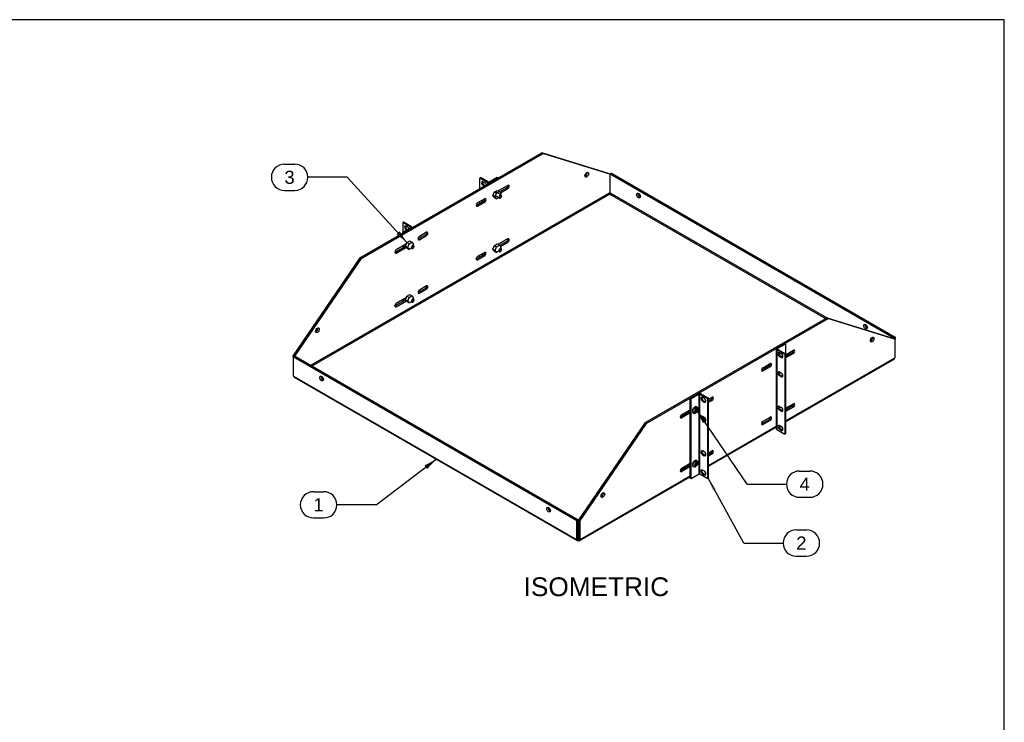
# Model space of a CAD drawing. Header units: inches. Extents: x 0 to 100, y 0 to 75.
# Tile 13 of 13: x 47 to 100, y 37 to 75. Entities that reach past the tile are written whole.
import ezdxf
from ezdxf.enums import TextEntityAlignment as Align

# ---------------------------------------------------------------- set-up
doc = ezdxf.new("R2010")
doc.units = ezdxf.units.IN
doc.header["$MEASUREMENT"] = 0
for name, color, linetype in [('COM54789', 7, 'Continuous'), ('COM57365-22', 7, 'Continuous'), ('Default', 7, 'Continuous'), ('NTS17050', 7, 'Continuous'), ('SCS18970', 7, 'Continuous')]:
    doc.layers.add(name, color=color, linetype=linetype)
doc.styles.add('SEACAD_Arial', font='arial.ttf')

# ---------------------------------------------------------------- blocks, each defined once
blk = doc.blocks.new('SEANNOT_GROUP1')
at = {"layer": 'Default', "linetype": 'Continuous'}
blk.add_hatch(color=7, dxfattribs=at).paths.add_polyline_path([(69.157, 50.979), (69.645, 51.494), (69.016, 51.165)])
at = {"layer": 'Default', "color": 7, "linetype": 'Continuous'}
for p, q in [((63.094, 49.768), (63.642, 49.768)), ((66.442, 49.068), (64.342, 49.068)), ((63.094, 48.368), (63.642, 48.368))]:
    blk.add_line(p, q, dxfattribs=at)
blk.add_lwpolyline([(66.442, 49.068), (69.645, 51.494)], dxfattribs=at)
for centre, start, end in [((63.094, 49.068), 90, 270), ((63.642, 49.068), 270, 90)]:
    blk.add_arc(centre, 0.7, start, end, dxfattribs=at)
at = {"layer": 'Default', "color": 7, "linetype": 'Continuous', "style": 'SEACAD_Arial'}
blk.add_text('1', height=0.7, dxfattribs=at).set_placement((63.094, 49.418), align=Align.TOP_LEFT)
blk = doc.blocks.new('SEANNOT_GROUP2')
at = {"layer": 'Default', "linetype": 'Continuous'}
blk.add_hatch(color=7, dxfattribs=at).paths.add_polyline_path([(84.582, 49.925), (84.143, 50.482), (84.378, 49.812)])
at = {"layer": 'Default', "color": 7, "linetype": 'Continuous'}
for p, q in [((88.841, 47.728), (89.389, 47.728)), ((86.041, 47.028), (88.141, 47.028)), ((88.841, 46.328), (89.389, 46.328))]:
    blk.add_line(p, q, dxfattribs=at)
blk.add_lwpolyline([(86.041, 47.028), (84.143, 50.482)], dxfattribs=at)
for centre, start, end in [((88.841, 47.028), 90, 270), ((89.389, 47.028), 270, 90)]:
    blk.add_arc(centre, 0.7, start, end, dxfattribs=at)
at = {"layer": 'Default', "color": 7, "linetype": 'Continuous', "style": 'SEACAD_Arial'}
blk.add_text('2', height=0.7, dxfattribs=at).set_placement((88.841, 47.378), align=Align.TOP_LEFT)
blk = doc.blocks.new('SEANNOT_GROUP6')
at = {"layer": 'Default', "linetype": 'Continuous'}
blk.add_hatch(color=7, dxfattribs=at).paths.add_polyline_path([(67.521, 63.494), (68.08, 63.057), (67.693, 63.652)])
at = {"layer": 'Default', "color": 7, "linetype": 'Continuous'}
for p, q in [((61.548, 67.234), (62.096, 67.234)), ((64.896, 66.534), (62.796, 66.534)), ((61.548, 65.834), (62.096, 65.834))]:
    blk.add_line(p, q, dxfattribs=at)
blk.add_lwpolyline([(64.896, 66.534), (68.08, 63.057)], dxfattribs=at)
for centre, start, end in [((61.548, 66.534), 90, 270), ((62.096, 66.534), 270, 90)]:
    blk.add_arc(centre, 0.7, start, end, dxfattribs=at)
at = {"layer": 'Default', "color": 7, "linetype": 'Continuous', "style": 'SEACAD_Arial'}
blk.add_text('3', height=0.7, dxfattribs=at).set_placement((61.548, 66.884), align=Align.TOP_LEFT)
blk = doc.blocks.new('SEANNOT_GROUP7')
at = {"layer": 'Default', "linetype": 'Continuous'}
blk.add_hatch(color=7, dxfattribs=at).paths.add_polyline_path([(84.061, 53.552), (83.572, 54.066), (83.868, 53.421)])
at = {"layer": 'Default', "color": 7, "linetype": 'Continuous'}
for p, q in [((89.017, 50.867), (89.565, 50.867)), ((86.217, 50.167), (88.317, 50.167)), ((89.017, 49.467), (89.565, 49.467))]:
    blk.add_line(p, q, dxfattribs=at)
blk.add_lwpolyline([(86.217, 50.167), (83.572, 54.066)], dxfattribs=at)
for centre, start, end in [((89.017, 50.167), 90, 270), ((89.565, 50.167), 270, 90)]:
    blk.add_arc(centre, 0.7, start, end, dxfattribs=at)
at = {"layer": 'Default', "color": 7, "linetype": 'Continuous', "style": 'SEACAD_Arial'}
blk.add_text('4', height=0.7, dxfattribs=at).set_placement((89.017, 50.517), align=Align.TOP_LEFT)
blk = doc.blocks.new('SE6')
at = {"layer": 'COM54789', "color": 7, "linetype": 'Continuous'}
for p, q in [((71.966, 66.492), (72.006, 66.515)), ((71.966, 65.93), (71.966, 66.492)), ((72.391, 66.246), (71.966, 66.492)), ((72.432, 66.27), (72.006, 66.515)), ((72.152, 66.296), (72.24, 66.245)), ((72.391, 66.176), (72.391, 66.246)), ((72.898, 66.515), (72.473, 66.27)), ((72.938, 66.492), (72.513, 66.246)), ((72.938, 66.492), (72.898, 66.515)), ((72.192, 66.115), (72.152, 66.092)), ((72.198, 66.065), (72.152, 66.092)), ((72.239, 66.088), (72.192, 66.115)), ((71.966, 65.142), (71.966, 65.238)), ((72.152, 65.275), (72.173, 65.263)), ((67.9, 64.144), (67.86, 64.121)), ((68.285, 63.875), (67.86, 64.121)), ((67.86, 64.121), (67.86, 63.606)), ((68.325, 63.899), (67.9, 64.144)), ((67.86, 63.606), (68.285, 63.852)), ((67.86, 63.606), (67.86, 63.56)), ((67.9, 63.583), (67.86, 63.606)), ((67.9, 63.583), (68.325, 63.828)), ((68.134, 63.874), (68.045, 63.925)), ((68.045, 63.721), (68.085, 63.744)), ((68.045, 63.721), (68.052, 63.717)), ((68.085, 63.744), (68.092, 63.74)), ((68.285, 63.875), (68.285, 63.852)), ((68.35, 63.843), (68.35, 63.863)), ((67.86, 62.868), (67.86, 62.771)), ((67.9, 62.891), (67.9, 62.794)), ((71.966, 62.284), (71.966, 62.381)), ((72.152, 62.417), (72.173, 62.405)), ((67.86, 60.01), (67.86, 59.913)), ((67.9, 60.033), (67.9, 59.937)), ((87.779, 57.383), (87.779, 53.122)), ((88.23, 57.663), (87.804, 57.418)), ((87.804, 57.348), (88.23, 57.102)), ((87.804, 57.348), (87.804, 53.087)), ((88.27, 57.64), (87.845, 57.395)), ((87.845, 57.395), (87.845, 57.371)), ((87.845, 57.371), (88.27, 57.125)), ((88.23, 57.663), (88.27, 57.64)), ((88.27, 57.64), (88.27, 57.125)), ((87.956, 57.171), (88.044, 57.12)), ((87.996, 56.99), (87.956, 56.967)), ((88.044, 56.916), (87.956, 56.967)), ((88.084, 56.939), (87.996, 56.99)), ((88.084, 56.939), (88.044, 56.916)), ((88.23, 57.102), (88.27, 57.125)), ((88.23, 57.102), (88.23, 52.842)), ((88.27, 57.125), (88.27, 52.865)), ((87.956, 56.151), (88.044, 56.1)), ((87.996, 55.97), (87.956, 55.947)), ((88.044, 55.896), (87.956, 55.947)), ((88.084, 55.919), (87.996, 55.97)), ((88.084, 55.919), (88.044, 55.896)), ((83.191, 54.754), (83.616, 55)), ((83.191, 50.494), (83.191, 54.754)), ((83.191, 54.754), (83.231, 54.731)), ((83.231, 54.731), (83.657, 54.977)), ((83.231, 50.471), (83.231, 54.731)), ((83.657, 50.716), (83.657, 54.977)), ((83.698, 54.977), (84.123, 54.731)), ((83.698, 50.716), (83.698, 54.977)), ((83.738, 55), (84.163, 54.754)), ((83.937, 54.749), (83.849, 54.8)), ((83.849, 54.596), (83.889, 54.62)), ((83.889, 54.62), (83.978, 54.568)), ((84.163, 54.754), (84.123, 54.731)), ((84.123, 50.471), (84.123, 54.731)), ((84.163, 50.494), (84.163, 54.754)), ((83.849, 54.596), (83.937, 54.545)), ((83.937, 54.545), (83.978, 54.568)), ((87.956, 54.314), (88.044, 54.263)), ((87.996, 54.133), (87.956, 54.109)), ((88.044, 54.058), (87.956, 54.109)), ((88.084, 54.082), (87.996, 54.133)), ((83.937, 53.729), (83.849, 53.78)), ((83.849, 53.576), (83.889, 53.599)), ((83.849, 53.576), (83.937, 53.525)), ((83.889, 53.599), (83.978, 53.548)), ((88.084, 54.082), (88.044, 54.058)), ((83.937, 53.525), (83.978, 53.548)), ((87.804, 53.087), (88.23, 52.842)), ((88.038, 53.246), (87.93, 53.184)), ((87.956, 53.293), (88.044, 53.242)), ((87.996, 53.112), (87.956, 53.089)), ((88.044, 53.038), (87.956, 53.089)), ((88.084, 53.061), (87.996, 53.112)), ((88.084, 53.061), (88.044, 53.038)), ((88.23, 52.842), (88.27, 52.865)), ((83.937, 51.892), (83.849, 51.943)), ((83.849, 51.739), (83.889, 51.762)), ((83.849, 51.739), (83.937, 51.687)), ((83.889, 51.762), (83.978, 51.711)), ((83.937, 51.687), (83.978, 51.711)), ((83.191, 50.494), (83.231, 50.471)), ((83.231, 50.471), (83.657, 50.716)), ((83.698, 50.716), (84.123, 50.471)), ((83.937, 50.871), (83.849, 50.922)), ((83.849, 50.718), (83.889, 50.741)), ((83.849, 50.718), (83.937, 50.667)), ((83.889, 50.741), (83.978, 50.69)), ((83.937, 50.667), (83.978, 50.69)), ((84.163, 50.494), (84.123, 50.471))]:
    blk.add_line(p, q, dxfattribs=at)
for centre, major_axis, start_param, end_param in [((72.152, 66.194), (0.062, -0.108), 2.356194, 5.497787), ((72.192, 66.217), (0.062, -0.108), 3.469899, 5.497787), ((72.24, 66.143), (-0.062, 0.108), 4.329769, 5.497787), ((72.452, 66.281), (0.086, 0), 3.926991, 5.497787), ((72.452, 66.281), (0.029, 0), 3.926991, 5.497787), ((72.152, 65.173), (0.062, -0.108), 2.356194, 4.155066), ((72.192, 65.196), (0.062, -0.108), 3.469899, 4.155066), ((68.045, 63.823), (0.062, -0.108), 2.356194, 5.497787), ((68.085, 63.846), (0.062, -0.108), 3.469899, 5.497787), ((68.134, 63.772), (-0.062, 0.108), 4.661455, 5.497787), ((68.264, 63.863), (-0.029, 0), 2.356194, 3.926991), ((68.264, 63.863), (-0.086, 0), 2.356194, 3.926991), ((68.087, 62.989), (-0.0532, -0.0922), 5.389595, 6.0223), ((68.047, 63.013), (0.0532, 0.0922), 3.529715, 3.610597), ((72.152, 62.315), (0.062, -0.108), 2.356194, 4.155066), ((72.192, 62.338), (0.062, -0.108), 3.469899, 4.155066), ((68.087, 60.132), (-0.0532, -0.0922), 5.389595, 6.0223), ((68.047, 60.155), (0.0532, 0.0922), 3.529715, 3.610597), ((87.865, 57.383), (0.086, 0), 2.356194, 3.926991), ((87.865, 57.383), (0.029, 0), 2.356194, 3.926991), ((87.956, 57.069), (0.062, -0.108), 2.356194, 5.497787), ((87.996, 57.092), (0.062, -0.108), 3.469899, 5.497787), ((88.044, 57.018), (-0.062, 0.108), 2.356194, 5.497787), ((88.084, 57.041), (-0.062, 0.108), 2.356194, 2.825016), ((87.956, 56.049), (0.062, -0.108), 2.356194, 5.497787), ((87.996, 56.072), (0.062, -0.108), 3.469899, 5.497787), ((88.044, 55.998), (-0.062, 0.108), 2.356194, 5.497787), ((88.084, 56.021), (-0.062, 0.108), 2.356194, 2.813286), ((83.677, 54.965), (-0.086, 0), 3.926991, 5.497787), ((83.677, 54.965), (-0.029, 0), 3.926991, 5.497787), ((83.849, 54.698), (0.062, -0.108), 2.356194, 5.497787), ((83.889, 54.722), (0.062, -0.108), 3.469899, 5.497787), ((83.937, 54.647), (-0.062, 0.108), 2.356194, 5.497787), ((83.978, 54.671), (-0.062, 0.108), 2.356194, 2.813286), ((87.956, 54.211), (0.062, -0.108), 2.356194, 5.497787), ((87.996, 54.235), (0.062, -0.108), 3.469899, 5.497787), ((88.044, 54.16), (-0.062, 0.108), 2.356194, 5.497787), ((83.849, 53.678), (0.062, -0.108), 2.356194, 5.497787), ((83.889, 53.701), (0.062, -0.108), 3.469899, 5.497787), ((83.937, 53.627), (-0.062, 0.108), 2.356194, 5.497787), ((88.084, 54.184), (-0.062, 0.108), 2.356194, 2.825016), ((83.978, 53.65), (-0.062, 0.108), 2.356194, 2.813286), ((87.865, 53.122), (0.086, 0), 3.141593, 3.926991), ((87.956, 53.191), (0.062, -0.108), 2.356194, 5.497787), ((87.996, 53.214), (0.062, -0.108), 3.469899, 5.497787), ((88.044, 53.14), (-0.062, 0.108), 2.356194, 5.497787), ((88.084, 53.163), (-0.062, 0.108), 2.356194, 2.813286), ((83.849, 51.841), (0.062, -0.108), 2.356194, 5.497787), ((83.889, 51.864), (0.062, -0.108), 3.469899, 5.497787), ((83.937, 51.79), (-0.062, 0.108), 2.356194, 5.497787), ((83.978, 51.813), (-0.062, 0.108), 2.356194, 2.813286), ((83.849, 50.82), (0.062, -0.108), 2.356194, 5.497787), ((83.677, 50.704), (-0.029, 0), 3.926991, 5.497787), ((83.889, 50.843), (0.062, -0.108), 3.469899, 5.497787), ((83.937, 50.769), (-0.062, 0.108), 2.356194, 5.497787), ((83.978, 50.792), (-0.062, 0.108), 2.356194, 2.813286)]:
    blk.add_ellipse(centre, major_axis=major_axis, ratio=0.57735, start_param=start_param, end_param=end_param, dxfattribs=at)
at = {"layer": 'COM57365-22', "color": 7, "linetype": 'Continuous'}
for p, q in [((65.57, 62.238), (75.268, 67.837)), ((65.638, 62.199), (75.335, 67.798)), ((75.268, 67.837), (75.335, 67.798)), ((78.827, 66.733), (75.268, 67.837)), ((78.894, 66.694), (75.335, 67.798)), ((78.827, 66.733), (78.894, 66.694)), ((78.894, 66.694), (78.894, 65.709)), ((78.982, 66.754), (78.915, 66.715)), ((78.915, 66.715), (94.051, 57.976)), ((78.915, 65.709), (78.915, 66.715)), ((78.982, 66.754), (94.118, 58.015)), ((78.87, 65.695), (62.939, 56.498)), ((73.463, 66.103), (72.947, 65.805)), ((73.022, 65.752), (73.396, 65.968)), ((73.061, 65.697), (73.463, 65.929)), ((73.396, 65.968), (73.463, 65.929)), ((78.894, 65.709), (78.87, 65.695)), ((78.938, 65.695), (78.915, 65.709)), ((90.473, 59.036), (78.938, 65.695)), ((78.904, 65.637), (63.007, 56.458)), ((71.779, 65.034), (72.159, 65.253)), ((72.226, 65.389), (71.846, 65.169)), ((71.846, 64.995), (72.226, 65.215)), ((72.159, 65.253), (72.226, 65.215)), ((78.904, 65.637), (90.405, 58.997)), ((71.779, 65.034), (71.846, 64.995)), ((69.126, 63.599), (68.746, 63.38)), ((68.679, 63.244), (69.059, 63.464)), ((68.679, 63.244), (68.746, 63.206)), ((68.746, 63.206), (69.126, 63.425)), ((69.059, 63.464), (69.126, 63.425)), ((73.463, 63.245), (72.947, 62.947)), ((73.022, 62.894), (73.396, 63.11)), ((73.061, 62.839), (73.463, 63.071)), ((73.396, 63.11), (73.463, 63.071)), ((67.442, 62.53), (68.009, 62.858)), ((67.442, 62.53), (67.509, 62.491)), ((68.048, 62.977), (67.509, 62.665)), ((67.509, 62.491), (68.048, 62.803)), ((72.226, 62.531), (71.846, 62.312)), ((65.57, 62.238), (62.012, 57.025)), ((65.638, 62.199), (62.083, 56.992)), ((65.57, 62.238), (65.638, 62.199)), ((71.779, 62.177), (72.159, 62.396)), ((71.779, 62.177), (71.846, 62.138)), ((71.846, 62.138), (72.226, 62.357)), ((72.159, 62.396), (72.226, 62.357)), ((68.679, 60.387), (69.059, 60.606)), ((68.679, 60.387), (68.746, 60.348)), ((69.126, 60.741), (68.746, 60.522)), ((68.746, 60.348), (69.126, 60.567)), ((69.059, 60.606), (69.126, 60.567)), ((67.442, 59.672), (68.009, 60)), ((68.048, 60.119), (67.509, 59.808)), ((67.509, 59.634), (68.048, 59.945)), ((67.442, 59.672), (67.509, 59.634)), ((90.492, 59.047), (80.794, 53.448)), ((90.559, 59.008), (80.862, 53.41)), ((90.559, 59.008), (90.492, 59.047)), ((90.492, 59.047), (94.051, 57.943)), ((90.559, 59.008), (94.118, 57.905)), ((94.118, 58.015), (94.051, 57.976)), ((94.051, 57.976), (94.051, 57.943)), ((94.118, 57.905), (94.051, 57.943)), ((94.118, 58.015), (94.118, 57.905)), ((94.118, 56.919), (94.118, 57.905)), ((88.27, 57.072), (88.687, 57.313)), ((62.012, 57.025), (62.071, 56.99)), ((62.012, 56.956), (62.012, 57.025)), ((62.012, 56.956), (62.079, 56.994)), ((62.012, 56.956), (62.012, 55.95)), ((77.147, 48.217), (62.012, 56.956)), ((77.214, 48.256), (62.079, 56.994)), ((88.62, 57.178), (88.27, 56.976)), ((88.687, 57.139), (88.27, 56.898)), ((88.27, 53.543), (94.094, 56.906)), ((88.27, 53.495), (94.065, 56.84)), ((88.62, 57.178), (88.687, 57.139)), ((94.094, 56.906), (94.118, 56.919)), ((87.383, 56.464), (87.003, 56.245)), ((87.003, 56.245), (87.07, 56.206)), ((87.07, 56.38), (87.45, 56.599)), ((87.45, 56.425), (87.07, 56.206)), ((87.383, 56.464), (87.45, 56.425)), ((62.012, 55.95), (62.035, 55.936)), ((62.035, 55.936), (77.124, 47.225)), ((62.065, 55.871), (77.154, 47.159)), ((83.97, 54.59), (84.024, 54.621)), ((84.163, 54.701), (84.35, 54.809)), ((84.283, 54.674), (84.163, 54.605)), ((84.35, 54.635), (84.163, 54.527)), ((84.283, 54.674), (84.35, 54.635)), ((82.733, 53.876), (83.191, 54.14)), ((88.27, 54.215), (88.687, 54.456)), ((88.62, 54.32), (88.27, 54.118)), ((88.687, 54.282), (88.27, 54.041)), ((88.62, 54.32), (88.687, 54.282)), ((83.191, 54.044), (82.666, 53.741)), ((82.666, 53.741), (82.733, 53.702)), ((83.191, 53.966), (82.733, 53.702)), ((87.383, 53.606), (87.003, 53.387)), ((87.07, 53.522), (87.45, 53.741)), ((87.45, 53.567), (87.07, 53.348)), ((87.383, 53.606), (87.45, 53.567)), ((77.236, 48.235), (80.794, 53.448)), ((77.303, 48.196), (80.862, 53.41)), ((80.862, 53.41), (80.794, 53.448)), ((84.163, 51.172), (87.779, 53.26)), ((84.163, 51.124), (87.779, 53.211)), ((87.003, 53.387), (87.07, 53.348)), ((83.97, 51.732), (84.024, 51.763)), ((84.163, 51.844), (84.35, 51.952)), ((84.283, 51.816), (84.163, 51.747)), ((84.35, 51.778), (84.163, 51.67)), ((84.283, 51.816), (84.35, 51.778)), ((83.191, 51.186), (82.666, 50.883)), ((82.733, 51.018), (83.191, 51.282)), ((83.191, 51.108), (82.733, 50.844)), ((77.297, 47.159), (83.191, 50.562)), ((77.326, 47.225), (83.191, 50.611)), ((82.666, 50.883), (82.733, 50.844)), ((83.803, 50.916), (83.829, 50.931)), ((77.147, 48.217), (77.214, 48.256)), ((77.147, 47.211), (77.147, 48.217)), ((77.214, 47.25), (77.214, 48.256)), ((77.303, 48.196), (77.236, 48.235)), ((77.236, 48.235), (77.236, 47.25)), ((77.303, 48.196), (77.303, 47.211)), ((77.124, 47.225), (77.147, 47.211)), ((77.147, 47.211), (77.214, 47.25)), ((77.225, 47.244), (77.214, 47.25)), ((77.225, 47.244), (77.236, 47.25)), ((77.225, 47.244), (77.225, 47.166)), ((77.303, 47.211), (77.236, 47.25)), ((77.303, 47.211), (77.326, 47.225))]:
    blk.add_line(p, q, dxfattribs=at)
for centre, major_axis in [((77.668, 66.67), (-0.07, -0.122)), ((80.428, 65.56), (0.07, -0.122)), ((63.305, 58.378), (-0.07, -0.122)), ((92.537, 58.569), (0.07, -0.122)), ((92.892, 57.881), (0.07, 0.122)), ((63.525, 55.801), (0.07, -0.122)), ((78.529, 49.588), (0.07, 0.122)), ((75.634, 48.81), (0.07, -0.122))]:
    blk.add_ellipse(centre, major_axis=major_axis, ratio=0.57735, dxfattribs=at)
for centre, major_axis, start_param, end_param in [((77.601, 66.709), (0.07, 0.122), 3.639616, 5.785162), ((73.396, 66.055), (-0.0532, -0.0922), 0.785398, 2.45907), ((73.463, 66.016), (-0.0532, -0.0922), 0.785398, 3.926991), ((78.904, 65.676), (0.024, -0.0416), 3.926991, 5.497787), ((78.904, 65.676), (0.024, 0.0416), 3.926991, 5.497787), ((80.495, 65.599), (0.07, -0.122), 3.639616, 5.785162), ((71.846, 65.082), (0.0532, 0.0922), 0.785398, 3.926991), ((72.159, 65.34), (-0.0532, -0.0922), 0.785398, 2.45907), ((72.226, 65.302), (-0.0532, -0.0922), 0.785398, 3.926991), ((71.779, 65.121), (0.0532, 0.0922), 3.824115, 3.926991), ((69.059, 63.551), (-0.0532, -0.0922), 0.785398, 2.45907), ((69.126, 63.512), (-0.0532, -0.0922), 0.785398, 3.926991), ((68.746, 63.293), (0.0532, 0.0922), 0.785398, 3.926991), ((68.679, 63.331), (0.0532, 0.0922), 3.824115, 3.926991), ((73.396, 63.197), (-0.0532, -0.0922), 0.785398, 2.45907), ((73.463, 63.158), (-0.0532, -0.0922), 0.785398, 3.926991), ((67.509, 62.578), (0.0532, 0.0922), 0.785398, 3.926991), ((67.442, 62.617), (0.0532, 0.0922), 3.824115, 3.926991), ((72.159, 62.483), (-0.0532, -0.0922), 0.785398, 2.45907), ((72.226, 62.444), (-0.0532, -0.0922), 0.785398, 3.926991), ((71.846, 62.225), (0.0532, 0.0922), 0.785398, 3.926991), ((71.779, 62.263), (0.0532, 0.0922), 3.824115, 3.926991), ((68.746, 60.435), (0.0532, 0.0922), 0.785398, 3.926991), ((68.679, 60.474), (0.0532, 0.0922), 3.824115, 3.926991), ((69.059, 60.693), (-0.0532, -0.0922), 0.785398, 2.45907), ((69.126, 60.654), (-0.0532, -0.0922), 0.785398, 3.926991), ((67.509, 59.721), (0.0532, 0.0922), 0.785398, 3.926991), ((67.442, 59.759), (0.0532, 0.0922), 3.824115, 3.926991), ((63.238, 58.416), (0.07, 0.122), 3.639616, 5.785162), ((92.605, 58.608), (0.07, -0.122), 3.639616, 5.785162), ((92.825, 57.919), (0.07, 0.122), 3.639616, 5.785162), ((88.62, 57.265), (-0.0532, -0.0922), 0.785398, 2.45907), ((88.687, 57.226), (-0.0532, -0.0922), 0.785398, 3.926991), ((93.993, 56.964), (-0.071, 0.124), 3.141593, 3.926991), ((87.07, 56.293), (0.0532, 0.0922), 0.785398, 3.926991), ((87.003, 56.332), (0.0532, 0.0922), 3.824115, 3.926991), ((87.383, 56.551), (-0.0532, -0.0922), 0.785398, 2.45907), ((87.45, 56.512), (-0.0532, -0.0922), 0.785398, 3.926991), ((62.136, 55.995), (0.071, 0.124), 2.356194, 3.141593), ((63.592, 55.84), (-0.07, 0.122), 0.498023, 2.643569), ((84.283, 54.761), (-0.0532, -0.0922), 0.785398, 2.45907), ((84.35, 54.722), (-0.0532, -0.0922), 0.785398, 3.926991), ((83.97, 54.503), (0.0532, 0.0922), 0.785398, 0.969129), ((88.62, 54.407), (-0.0532, -0.0922), 0.785398, 2.45907), ((88.687, 54.369), (-0.0532, -0.0922), 0.785398, 3.926991), ((82.733, 53.789), (0.0532, 0.0922), 0.785398, 3.926991), ((82.666, 53.828), (0.0532, 0.0922), 3.824115, 3.926991), ((87.383, 53.693), (-0.0532, -0.0922), 0.785398, 2.45907), ((87.45, 53.654), (-0.0532, -0.0922), 0.785398, 3.926991), ((87.07, 53.435), (0.0532, 0.0922), 0.785398, 3.926991), ((87.003, 53.474), (0.0532, 0.0922), 3.824115, 3.926991), ((83.97, 51.645), (0.0532, 0.0922), 0.785398, 0.969129), ((84.283, 51.903), (-0.0532, -0.0922), 0.785398, 2.45907), ((84.35, 51.865), (-0.0532, -0.0922), 0.785398, 3.926991), ((82.733, 50.931), (0.0532, 0.0922), 0.785398, 3.926991), ((82.666, 50.97), (0.0532, 0.0922), 3.824115, 3.926991), ((78.462, 49.627), (0.07, 0.122), 3.639616, 5.785162), ((75.701, 48.849), (-0.07, 0.122), 0.498023, 2.643569), ((77.225, 47.283), (0.071, 0.124), 2.356194, 3.926991), ((77.225, 47.283), (0.024, 0.0416), 3.114235, 3.926991), ((77.225, 47.283), (-0.024, 0.0416), 2.356194, 3.16895), ((77.225, 47.283), (-0.071, 0.124), 2.356194, 3.926991)]:
    blk.add_ellipse(centre, major_axis=major_axis, ratio=0.57735, start_param=start_param, end_param=end_param, dxfattribs=at)
at = {"layer": 'NTS17050', "color": 7, "linetype": 'Continuous'}
for p, q in [((72.669, 65.557), (72.744, 65.75)), ((72.744, 65.75), (72.893, 65.836)), ((72.744, 65.75), (72.862, 65.681)), ((72.787, 65.489), (72.862, 65.681)), ((72.862, 65.681), (73.011, 65.768)), ((72.893, 65.836), (73.011, 65.768)), ((73.011, 65.768), (73.086, 65.662)), ((73.086, 65.662), (73.066, 65.61)), ((72.744, 65.452), (72.669, 65.557)), ((72.669, 65.557), (72.787, 65.489)), ((72.744, 65.452), (72.862, 65.383)), ((72.862, 65.383), (72.787, 65.489)), ((72.971, 65.446), (72.862, 65.383)), ((68.005, 62.864), (68.08, 63.057)), ((68.08, 63.057), (68.229, 63.143)), ((68.08, 63.057), (68.198, 62.988)), ((68.198, 62.988), (68.347, 63.075)), ((68.229, 63.143), (68.347, 63.075)), ((68.347, 63.075), (68.422, 62.969)), ((68.079, 62.759), (68.005, 62.864)), ((68.005, 62.864), (68.123, 62.796)), ((68.079, 62.759), (68.197, 62.69)), ((68.123, 62.796), (68.198, 62.988)), ((68.197, 62.69), (68.123, 62.796)), ((68.306, 62.753), (68.197, 62.69)), ((68.422, 62.969), (68.402, 62.917)), ((72.669, 62.7), (72.744, 62.892)), ((72.744, 62.594), (72.669, 62.7)), ((72.669, 62.7), (72.787, 62.632)), ((72.744, 62.892), (72.893, 62.978)), ((72.744, 62.892), (72.862, 62.824)), ((72.744, 62.594), (72.862, 62.526)), ((72.787, 62.632), (72.862, 62.824)), ((72.862, 62.526), (72.787, 62.632)), ((72.862, 62.824), (73.011, 62.91)), ((72.971, 62.588), (72.862, 62.526)), ((72.893, 62.978), (73.011, 62.91)), ((73.011, 62.91), (73.086, 62.804)), ((73.086, 62.804), (73.066, 62.753)), ((68.005, 60.007), (68.08, 60.199)), ((68.079, 59.901), (68.005, 60.007)), ((68.005, 60.007), (68.123, 59.939)), ((68.079, 59.901), (68.197, 59.833)), ((68.08, 60.199), (68.229, 60.285)), ((68.08, 60.199), (68.198, 60.131)), ((68.123, 59.939), (68.198, 60.131)), ((68.197, 59.833), (68.123, 59.939)), ((68.306, 59.895), (68.197, 59.833)), ((68.198, 60.131), (68.347, 60.217)), ((68.229, 60.285), (68.347, 60.217)), ((68.347, 60.217), (68.422, 60.111)), ((68.422, 60.111), (68.402, 60.06)), ((83.107, 54.092), (83.118, 54.076)), ((83.161, 54.114), (83.153, 54.118)), ((83.166, 54.126), (83.161, 54.114)), ((83.161, 54.114), (83.191, 54.072)), ((83.183, 54.039), (83.118, 54.076)), ((83.107, 51.234), (83.118, 51.218)), ((83.183, 51.181), (83.118, 51.218)), ((83.161, 51.256), (83.153, 51.26)), ((83.166, 51.268), (83.161, 51.256)), ((83.161, 51.256), (83.191, 51.214))]:
    blk.add_line(p, q, dxfattribs=at)
at = {"layer": 'SCS18970', "color": 7, "linetype": 'Continuous'}
for p, q in [((73.094, 65.594), (72.838, 65.742)), ((72.747, 65.575), (72.999, 65.43)), ((68.015, 62.921), (68.025, 62.916)), ((68.015, 60.063), (68.025, 60.058)), ((83.475, 54.105), (83.43, 54.079)), ((83.471, 54.194), (83.471, 54.281)), ((83.471, 54.058), (83.471, 54.103)), ((83.475, 54.171), (83.475, 54.105)), ((83.517, 54.13), (83.475, 54.154)), ((83.475, 54.109), (83.514, 54.132)), ((83.475, 54.105), (83.517, 54.081)), ((83.517, 54.13), (83.517, 54.196)), ((83.562, 54.156), (83.517, 54.13)), ((83.517, 54.081), (83.562, 54.107)), ((83.52, 54.131), (83.562, 54.107)), ((83.539, 54.282), (83.532, 54.286)), ((83.562, 54.107), (83.562, 54.156)), ((83.347, 53.965), (83.354, 53.961)), ((83.43, 54.079), (83.43, 54.03)), ((83.43, 54.03), (83.475, 54.056)), ((83.475, 54.056), (83.433, 54.081)), ((83.475, 54.056), (83.475, 53.99)), ((83.517, 54.014), (83.517, 54.081)), ((83.347, 51.108), (83.354, 51.104)), ((83.475, 51.247), (83.43, 51.221)), ((83.43, 51.221), (83.43, 51.172)), ((83.43, 51.172), (83.475, 51.198)), ((83.475, 51.198), (83.433, 51.223)), ((83.471, 51.336), (83.471, 51.423)), ((83.471, 51.2), (83.471, 51.245)), ((83.475, 51.314), (83.475, 51.247)), ((83.517, 51.272), (83.475, 51.296)), ((83.475, 51.251), (83.514, 51.274)), ((83.475, 51.247), (83.517, 51.223)), ((83.475, 51.198), (83.475, 51.132)), ((83.517, 51.272), (83.517, 51.338)), ((83.562, 51.298), (83.517, 51.272)), ((83.517, 51.223), (83.562, 51.249)), ((83.517, 51.157), (83.517, 51.223)), ((83.52, 51.273), (83.562, 51.249)), ((83.539, 51.424), (83.532, 51.428)), ((83.562, 51.249), (83.562, 51.298))]:
    blk.add_line(p, q, dxfattribs=at)
for centre, radius, start, end in [((88.029, 56.859), 0.111, 37.1606, 54.2736), ((83.365, 54.166), 0.11, 2.5216, 54.397), ((83.407, 54.191), 0.11, 2.577, 54.3416), ((83.355, 54.176), 0.244, 308.1936, 358.2081), ((83.478, 54.177), 0.12, 356.0222, 59.4972), ((88.029, 54.001), 0.111, 37.1606, 54.2736), ((83.413, 54.053), 0.107, 237.6183, 294.2014), ((83.413, 51.195), 0.107, 237.6183, 294.2014), ((83.365, 51.309), 0.11, 2.5216, 54.397), ((83.407, 51.333), 0.11, 2.577, 54.3416), ((83.355, 51.318), 0.244, 308.1936, 358.2081), ((83.478, 51.319), 0.12, 356.0222, 59.4972)]:
    blk.add_arc(centre, radius, start, end, dxfattribs=at)
for centre, major_axis, start_param, end_param in [((73.047, 65.512), (0.0475, 0.0823), 0, 3.124657), ((73.047, 65.512), (0.0475, 0.0823), 6.281522, 6.283185), ((68.382, 62.819), (0.0475, 0.0823), 0, 3.124657), ((68.382, 62.819), (0.0475, 0.0823), 6.281522, 6.283185), ((73.047, 62.654), (0.0475, 0.0823), 0, 3.124657), ((73.047, 62.654), (0.0475, 0.0823), 6.281522, 6.283185), ((68.382, 59.961), (0.0475, 0.0823), 0, 3.124657), ((68.382, 59.961), (0.0475, 0.0823), 6.281522, 6.283185), ((88.104, 56.819), (0.092, 0.16), 0.574385, 1.033081), ((88.111, 56.814), (0.092, 0.16), 0.624801, 1.033081), ((88.115, 56.812), (0.092, 0.16), 0.650503, 0.948439), ((83.44, 54.126), (0.092, 0.16), 0, 3.141593), ((83.447, 54.121), (0.092, 0.16), 0, 3.143454), ((83.496, 54.093), (0.0575, 0.0996), 1.049321, 3.663068), ((83.45, 54.119), (0.092, 0.16), 0.622358, 0.948439), ((83.496, 54.093), (-0.0575, -0.0996), 1.049321, 3.663068), ((83.447, 54.121), (0.092, 0.16), 6.278312, 6.283185), ((88.104, 53.961), (0.092, 0.16), 0.574385, 1.033081), ((88.111, 53.957), (0.092, 0.16), 0.624801, 1.033081), ((88.115, 53.955), (0.092, 0.16), 0.650503, 0.948439), ((83.44, 51.268), (0.092, 0.16), 0, 3.141593), ((83.447, 51.264), (0.092, 0.16), 0, 3.143454), ((83.496, 51.235), (0.0575, 0.0996), 1.049321, 3.663068), ((83.45, 51.262), (0.092, 0.16), 0.622358, 0.948439), ((83.496, 51.235), (-0.0575, -0.0996), 1.049321, 3.663068), ((83.447, 51.264), (0.092, 0.16), 6.278312, 6.283185)]:
    blk.add_ellipse(centre, major_axis=major_axis, ratio=0.57735, start_param=start_param, end_param=end_param, dxfattribs=at)
for centre in [(73.065, 65.502), (68.4, 62.809), (73.065, 62.644), (68.4, 59.951)]:
    blk.add_ellipse(centre, major_axis=(-0.035, -0.0606), ratio=0.57735, dxfattribs=at)
for points, knots in [([(72.999, 65.431), (72.999, 65.43), (73.005, 65.425), (73.023, 65.422), (73.046, 65.425), (73.07, 65.438), (73.094, 65.462), (73.112, 65.493), (73.123, 65.528), (73.121, 65.559), (73.11, 65.582), (73.1, 65.59), (73.094, 65.593)], [0, 0, 0, 0, 0.013143, 0.108793, 0.201614, 0.309519, 0.434211, 0.561508, 0.689097, 0.823765, 0.92528, 1, 1, 1, 1]), ([(68.334, 62.738), (68.335, 62.737), (68.341, 62.732), (68.358, 62.729), (68.381, 62.732), (68.406, 62.745), (68.429, 62.769), (68.448, 62.8), (68.458, 62.835), (68.457, 62.866), (68.446, 62.889), (68.435, 62.897), (68.43, 62.9)], [0, 0, 0, 0, 0.013143, 0.108793, 0.201614, 0.309519, 0.434211, 0.561508, 0.689097, 0.823765, 0.92528, 1, 1, 1, 1]), ([(72.999, 62.573), (72.999, 62.572), (73.005, 62.567), (73.023, 62.564), (73.046, 62.567), (73.07, 62.581), (73.094, 62.604), (73.112, 62.636), (73.123, 62.671), (73.121, 62.701), (73.11, 62.725), (73.1, 62.732), (73.094, 62.736)], [0, 0, 0, 0, 0.013143, 0.108793, 0.201614, 0.309519, 0.434211, 0.561508, 0.689097, 0.823765, 0.92528, 1, 1, 1, 1]), ([(68.334, 59.88), (68.335, 59.879), (68.341, 59.874), (68.358, 59.871), (68.381, 59.874), (68.406, 59.888), (68.429, 59.911), (68.448, 59.943), (68.458, 59.978), (68.457, 60.008), (68.446, 60.032), (68.435, 60.039), (68.43, 60.043)], [0, 0, 0, 0, 0.013143, 0.108793, 0.201614, 0.309519, 0.434211, 0.561508, 0.689097, 0.823765, 0.92528, 1, 1, 1, 1]), ([(88.129, 56.987), (88.127, 56.987), (88.113, 56.983), (88.09, 56.973), (88.071, 56.959), (88.063, 56.953)], [0.2222088, 0.2222088, 0.2222088, 0.2222088, 0.2411644, 0.3566682, 0.4337255, 0.4337255, 0.4337255, 0.4337255]), ([(83.532, 54.284), (83.526, 54.287), (83.512, 54.297), (83.481, 54.299), (83.445, 54.29), (83.407, 54.269), (83.372, 54.237), (83.341, 54.196), (83.317, 54.149), (83.302, 54.101), (83.298, 54.053), (83.306, 54.013), (83.323, 53.982), (83.339, 53.972), (83.347, 53.967)], [0, 0, 0, 0, 0.046423, 0.127895, 0.210425, 0.298754, 0.390793, 0.482965, 0.575052, 0.66767, 0.761533, 0.857353, 0.938336, 1, 1, 1, 1]), ([(88.129, 54.13), (88.127, 54.129), (88.113, 54.126), (88.09, 54.115), (88.071, 54.101), (88.063, 54.095)], [0.2222088, 0.2222088, 0.2222088, 0.2222088, 0.2411644, 0.3566682, 0.4337255, 0.4337255, 0.4337255, 0.4337255]), ([(83.457, 53.955), (83.459, 53.956), (83.46, 53.957), (83.464, 53.959), (83.466, 53.961), (83.469, 53.965), (83.471, 53.968), (83.473, 53.973), (83.474, 53.976), (83.475, 53.983), (83.475, 53.986), (83.475, 53.99)], [0.4022331, 0.4022331, 0.4022331, 0.4022331, 0.5, 0.5, 0.625, 0.625, 0.75, 0.75, 0.875, 0.875, 1, 1, 1, 1]), ([(83.517, 54.014), (83.517, 54.011), (83.517, 54.007), (83.516, 54.001), (83.515, 53.998), (83.513, 53.992), (83.512, 53.99), (83.508, 53.986), (83.506, 53.984), (83.502, 53.981), (83.5, 53.98), (83.495, 53.978), (83.492, 53.978), (83.484, 53.978), (83.478, 53.98), (83.471, 53.983)], [0, 0, 0, 0, 0.125, 0.125, 0.25, 0.25, 0.375, 0.375, 0.5, 0.5, 0.625, 0.625, 0.75, 0.75, 1, 1, 1, 1]), ([(83.532, 51.426), (83.526, 51.43), (83.512, 51.439), (83.481, 51.441), (83.445, 51.432), (83.407, 51.411), (83.372, 51.379), (83.341, 51.338), (83.317, 51.291), (83.302, 51.243), (83.298, 51.196), (83.306, 51.156), (83.323, 51.125), (83.339, 51.114), (83.347, 51.109)], [0, 0, 0, 0, 0.046423, 0.127895, 0.210425, 0.298754, 0.390793, 0.482965, 0.575052, 0.66767, 0.761533, 0.857353, 0.938336, 1, 1, 1, 1]), ([(83.457, 51.097), (83.459, 51.098), (83.46, 51.099), (83.464, 51.102), (83.466, 51.103), (83.469, 51.108), (83.471, 51.11), (83.473, 51.116), (83.474, 51.119), (83.475, 51.125), (83.475, 51.129), (83.475, 51.132)], [0.4022331, 0.4022331, 0.4022331, 0.4022331, 0.5, 0.5, 0.625, 0.625, 0.75, 0.75, 0.875, 0.875, 1, 1, 1, 1]), ([(83.517, 51.157), (83.517, 51.153), (83.517, 51.15), (83.516, 51.143), (83.515, 51.14), (83.513, 51.135), (83.512, 51.132), (83.508, 51.128), (83.506, 51.126), (83.502, 51.123), (83.5, 51.122), (83.495, 51.121), (83.492, 51.12), (83.484, 51.12), (83.478, 51.122), (83.471, 51.125)], [0, 0, 0, 0, 0.125, 0.125, 0.25, 0.25, 0.375, 0.375, 0.5, 0.5, 0.625, 0.625, 0.75, 0.75, 1, 1, 1, 1])]:
    blk.add_open_spline(points, degree=3, knots=knots, dxfattribs=at)

msp = doc.modelspace()

# ---------------------------------------------------------------- linework, layer by layer
at = {"layer": 'Default', "color": 7, "linetype": 'Continuous'}
for p, q in [((99.937, 74.937), (0, 74.937)), ((99.937, 0), (99.937, 74.938))]:
    msp.add_line(p, q, dxfattribs=at)

# ---------------------------------------------------------------- block references
at = {"layer": 'Default'}
for name in ['SE6', 'SEANNOT_GROUP6', 'SEANNOT_GROUP7', 'SEANNOT_GROUP1', 'SEANNOT_GROUP2']:
    msp.add_blockref(name, (0, 0), dxfattribs=at)

# ---------------------------------------------------------------- texts
at = {"layer": 'Default', "color": 7, "linetype": 'Continuous', "style": 'SEACAD_Arial'}
msp.add_text('ISOMETRIC', height=1, dxfattribs=at).set_placement((74.303, 45.198), align=Align.TOP_LEFT)

doc.saveas('drawing.dxf')
